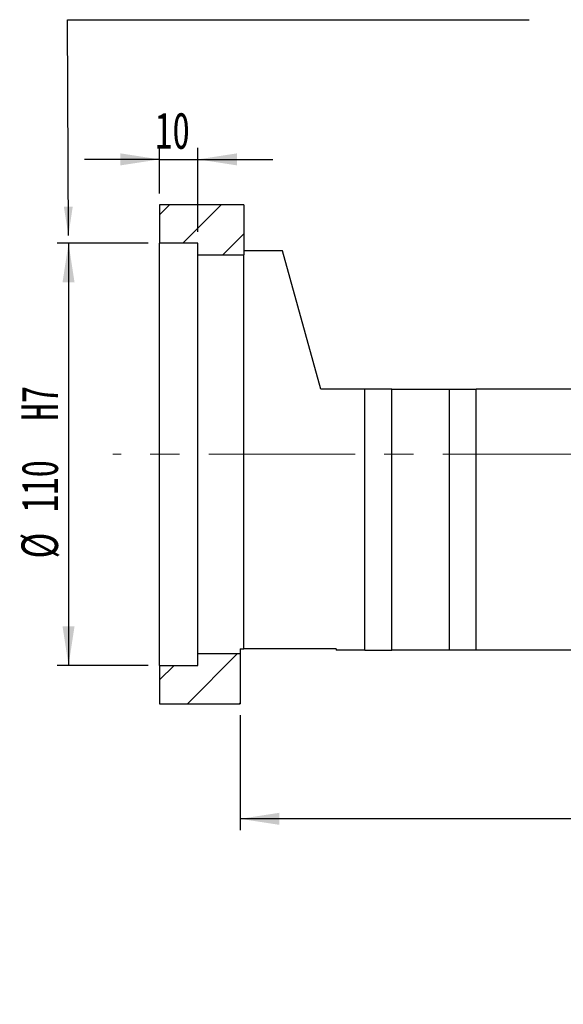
# Paper-space layout 'MBCK30-G' of a CAD drawing. Header units: millimetres. Extents: x 30 to 287, y 7 to 206.
# Tile 4 of 6: x 180 to 227, y 7 to 92. Entities that reach past the tile are written whole.
import ezdxf

# ---------------------------------------------------------------- set-up
doc = ezdxf.new("R2010")
doc.units = ezdxf.units.MM
doc.linetypes.add('CENTERX2', pattern=[20.32, 12.7, -2.54, 2.54, -2.54])
doc.layers.add('圖層0', color=7, linetype='Continuous')
doc.styles.add('SLDTEXTSTYLE0', font='TXT', dxfattribs={"width": 0.7})
doc.styles.add('SLDTEXTSTYLE5', font='TXT', dxfattribs={"width": 0.75, "bigfont": 'bigfont'})
doc.styles.add('SLDTEXTSTYLE6', font='TXT', dxfattribs={"width": 0.65625, "bigfont": 'bigfont'})
doc.dimstyles.new('SLDDIMSTYLE3', dxfattribs={"dimtxt": 3.389974, "dimasz": 2.5, "dimexe": 0, "dimexo": 0.0625, "dimgap": 0.847493, "dimtad": 1, "dimlfac": 3, "dimrnd": 1e-09, "dimzin": 12, "dimdsep": 46, "dimtxsty": 'SLDTEXTSTYLE0', "dimsah": 1, "dimcen": 0.09, "dimadec": 0, "dimazin": 3, "dimtfac": 1, "dimtofl": 0, "dimtmove": 0, "dimatfit": 3, "dimfxl": 0, "dimfrac": 2, "dimtolj": 1, "dimtzin": 12, "dimarcsym": 0})
doc.dimstyles.new('SLDDIMSTYLE5', dxfattribs={"dimtxt": 3.389974, "dimasz": 2.5, "dimexe": 0, "dimexo": 0.0625, "dimgap": 0.847493, "dimtad": 1, "dimdec": 1, "dimlfac": 3, "dimrnd": 1e-09, "dimzin": 12, "dimdsep": 46, "dimtxsty": 'SLDTEXTSTYLE0', "dimsah": 1, "dimcen": 0.09, "dimadec": 0, "dimazin": 3, "dimtfac": 1, "dimtdec": 1, "dimtofl": 0, "dimtmove": 0, "dimatfit": 3, "dimfxl": 0, "dimfrac": 2, "dimtolj": 1, "dimtzin": 12, "dimarcsym": 0})
doc.dimstyles.new('SLDDIMSTYLE6', dxfattribs={"dimtxt": 3.389974, "dimasz": 2.5, "dimexe": 0, "dimexo": 0.0625, "dimgap": 0.847493, "dimtad": 1, "dimlfac": 3, "dimrnd": 1e-09, "dimzin": 12, "dimdsep": 46, "dimtxsty": 'SLDTEXTSTYLE0', "dimsah": 1, "dimcen": 0.09, "dimadec": 0, "dimazin": 3, "dimtfac": 1, "dimtmove": 0, "dimatfit": 0, "dimfxl": 0, "dimfrac": 2, "dimtolj": 1, "dimtzin": 12, "dimarcsym": 0})

# ---------------------------------------------------------------- blocks, each defined once
blk = doc.blocks.new('_D_32')
at = {"layer": '圖層0', "color": 7}
for p, q in [((190.902, 72.679), (183, 72.679)), ((184, 72.679), (184, 36.012)), ((190.902, 36.012), (183, 36.012))]:
    blk.add_line(p, q, dxfattribs=at)
for points in [[(184, 72.679), (183.479, 69.289), (184.522, 69.289)], [(184, 36.012), (184.522, 39.402), (183.479, 39.402)]]:
    blk.add_solid(points, dxfattribs=at)
at = {"layer": '圖層0', "color": 7, "char_height": 3.175, "attachment_point": 1, "rotation": 90, "style": 'SLDTEXTSTYLE0'}
for s, insert in [('H7', (179.907, 57.262)), ('110', (179.907, 49.315)), ('%%c', (179.907, 45.294))]:
    blk.add_mtext(s, dxfattribs=dict(at, insert=insert))
blk = doc.blocks.new('_D_33')
at = {"layer": '圖層0', "color": 7}
for p, q in [((191.902, 77.012), (191.902, 80.971)), ((195.235, 73.679), (195.235, 80.971)), ((191.902, 79.971), (185.383, 79.971)), ((191.902, 79.971), (195.235, 79.971)), ((195.235, 79.971), (201.755, 79.971))]:
    blk.add_line(p, q, dxfattribs=at)
for points in [[(191.902, 79.971), (188.512, 80.493), (188.512, 79.45)], [(195.235, 79.971), (198.625, 79.45), (198.625, 80.493)]]:
    blk.add_solid(points, dxfattribs=at)
at = {"layer": '圖層0', "color": 7, "insert": (191.511, 84.064), "char_height": 3.175, "attachment_point": 1, "style": 'SLDTEXTSTYLE0'}
blk.add_mtext('10', dxfattribs=at)
blk = doc.blocks.new('_D_37')
at = {"layer": '圖層0', "color": 7}
for p, q in [((271.902, 39.012), (271.902, 21.679)), ((198.902, 31.679), (198.902, 21.679)), ((271.902, 22.679), (198.902, 22.679))]:
    blk.add_line(p, q, dxfattribs=at)
for points in [[(198.902, 22.679), (202.292, 22.157), (202.292, 23.2)], [(271.902, 22.679), (268.512, 23.2), (268.512, 22.157)]]:
    blk.add_solid(points, dxfattribs=at)
at = {"layer": '圖層0', "color": 7, "insert": (232.421, 26.772), "char_height": 3.175, "attachment_point": 1, "style": 'SLDTEXTSTYLE0'}
blk.add_mtext('219', dxfattribs=at)
blk = doc.blocks.new('SW_NOTE_9')
at = {"layer": '圖層0', "color": 0, "char_height": 2.64583, "attachment_point": 2}
for s, insert, style in [('\\M+19655\\M+196CA\\M+19AA4 BH-BH', (10.666, 3.411), 'SLDTEXTSTYLE5'), ('\\M+194E4\\M+197E1 1 : 3', (10.683, -1.117), 'SLDTEXTSTYLE6')]:
    blk.add_mtext(s, dxfattribs=dict(at, insert=insert, style=style))

psp = doc.layouts.new('MBCK30-G')

# ---------------------------------------------------------------- hatches: boundary and pattern name
at = {"layer": '圖層0', "linetype": 'Continuous', "lineweight": 18}
h = psp.add_hatch(dxfattribs=at)
h.set_pattern_fill('ANSI31', color=256, style=0)
h.paths.add_polyline_path([(199.2355, 71.6787), (199.2355, 76.012), (191.9021, 76.012), (191.9021, 72.6787), (195.2355, 72.6787), (195.2355, 71.6787)], flags=0)
h = psp.add_hatch(dxfattribs=at)
h.set_pattern_fill('ANSI31', color=256, style=0)
h.paths.add_polyline_path([(198.9021, 32.6787), (198.9021, 37.012), (195.2355, 37.012), (195.2355, 36.0121), (191.9021, 36.0121), (191.9021, 32.6787)], flags=0)

# ---------------------------------------------------------------- linework, layer by layer
at = {"color": 7, "linetype": 'Continuous', "lineweight": 25}
for p, q in [((191.9021, 76.012), (191.9021, 72.6787)), ((199.2355, 76.012), (191.9021, 76.012)), ((199.2355, 76.012), (199.2355, 71.6787)), ((195.2355, 72.6787), (191.9021, 72.6787)), ((191.9021, 36.0121), (191.9021, 72.6787)), ((195.2355, 71.6787), (195.2355, 72.6787)), ((202.5688, 72.012), (199.2355, 72.012)), ((205.9021, 60.0121), (202.5688, 72.012)), ((195.2355, 71.6787), (199.2355, 71.6787)), ((195.2355, 37.012), (195.2355, 71.6787)), ((199.2355, 37.4454), (199.2355, 71.6787)), ((209.7355, 60.0121), (205.9021, 60.0121)), ((209.7355, 37.3454), (209.7355, 60.0121)), ((212.0688, 60.0121), (209.7355, 60.0121)), ((212.0688, 37.3454), (212.0688, 60.0121)), ((212.0688, 60.0121), (217.0688, 60.0121)), ((217.0688, 37.3454), (217.0688, 60.0121)), ((217.0688, 60.0121), (219.4021, 60.0121)), ((219.4021, 37.3454), (219.4021, 60.0121)), ((229.7355, 60.0121), (219.4021, 60.0121)), ((195.2355, 36.0121), (195.2355, 37.012)), ((198.9021, 37.012), (195.2355, 37.012)), ((198.9021, 37.4454), (199.2355, 37.4454)), ((198.9021, 37.4454), (198.9021, 37.012)), ((198.9021, 37.012), (198.9021, 32.6787)), ((207.2355, 37.4454), (199.2355, 37.4454)), ((207.2355, 37.4454), (207.2355, 37.3454)), ((209.7355, 37.3454), (207.2355, 37.3454)), ((209.7355, 37.3454), (212.0688, 37.3454)), ((217.0688, 37.3454), (212.0688, 37.3454)), ((219.4021, 37.3454), (217.0688, 37.3454)), ((229.7355, 37.3454), (219.4021, 37.3454)), ((191.9021, 36.0121), (191.9021, 32.6787)), ((191.9021, 36.0121), (195.2355, 36.0121)), ((191.9021, 32.6787), (198.9021, 32.6787))]:
    psp.add_line(p, q, dxfattribs=at)
at = {"layer": '圖層0', "color": 7}
for p, q in [((183.9912, 73.3566), (183.9009, 92.1069)), ((183.9009, 92.1069), (224.0013, 92.1069))]:
    psp.add_line(p, q, dxfattribs=at)
at = {"layer": '圖層0', "color": 7, "linetype": 'CENTERX2', "lineweight": 18}
psp.add_line((269.8429, 54.3454), (187.8375, 54.3454), dxfattribs=at)
at = {"layer": '圖層0', "color": 7}
psp.add_solid([(183.9912, 73.3566), (184.3638, 75.8584), (183.5945, 75.8547)], dxfattribs=at)

# ---------------------------------------------------------------- block references
at = {"layer": '圖層0'}
psp.add_blockref('SW_NOTE_9', (226.8909, 14.7835), dxfattribs=at)

# ---------------------------------------------------------------- dimensions: what is measured, and where the dimension line sits
at = {"layer": '圖層0', "color": 7}
dim = psp.add_linear_dim(base=(195.2355, 79.9711), p1=(191.9021, 76.012), p2=(195.2355, 72.6787), dimstyle='SLDDIMSTYLE6', dxfattribs=at)
dim.commit()
dim.dimension.update_dxf_attribs({"geometry": '_D_33', "text_midpoint": (193.4978, 79.9711), "dimtype": 160})
dim = psp.add_linear_dim(base=(184.0002, 36.0121), p1=(191.9021, 72.6787), p2=(191.9021, 36.0121), angle=90, text='%%c<>  H7', dimstyle='SLDDIMSTYLE5', dxfattribs=at)
dim.commit()
dim.dimension.update_dxf_attribs({"geometry": '_D_32', "text_midpoint": (184.0002, 53.8134), "dimtype": 160})
dim = psp.add_linear_dim(base=(198.9021, 22.6787), p1=(271.9021, 40.0121), p2=(198.9021, 32.6787), angle=0, dimstyle='SLDDIMSTYLE3', dxfattribs=at)
dim.commit()
dim.dimension.update_dxf_attribs({"geometry": '_D_37', "text_midpoint": (235.4021, 22.6787), "dimtype": 160})

doc.saveas('drawing.dxf')
